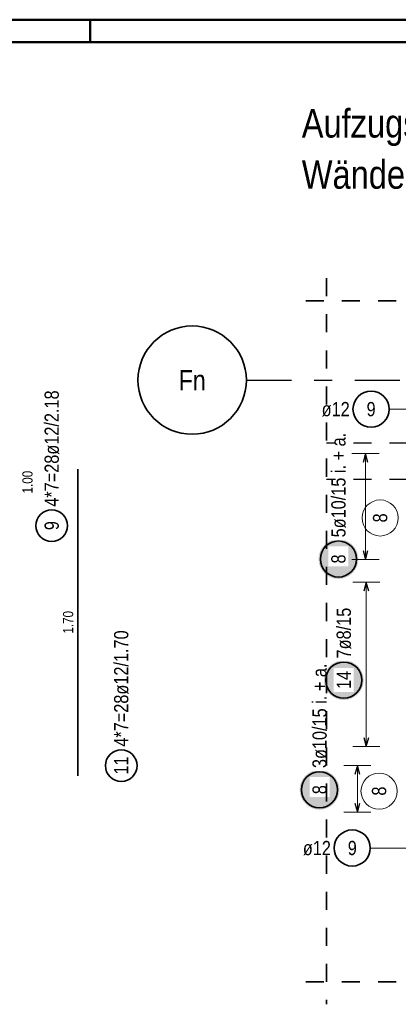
# Model space of a CAD drawing. Header units: millimetres. Extents: x -80 to 34, y 0 to 18.
# Tile 129 of 135: x 11.14 to 13.23, y 9.39 to 14.85. Entities that reach past the tile are written whole.
import ezdxf
from ezdxf.enums import TextEntityAlignment as Align

# ---------------------------------------------------------------- set-up
doc = ezdxf.new("R2010")
doc.units = ezdxf.units.MM
doc.linetypes.add('DASHDOTX2', pattern=[2, 1, -0.5, 0, -0.5])
doc.linetypes.add('HIDDEN', pattern=[0.375, 0.25, -0.125])
doc.layers.add('Achsen', color=7, linetype='Continuous', lineweight=20)
doc.styles.add('Arial Narrow', font='ARIALN.TTF')

msp = doc.modelspace()

# ---------------------------------------------------------------- hatches: boundary and pattern name
at = {"lineweight": 25, "true_color": 0xffffff}
for points in [[(13.010231, 11.861285), (13.010164, 11.865124), (13.009963, 11.868958), (13.009629, 11.872783), (13.009161, 11.876594), (13.00856, 11.880386), (13.007827, 11.884155), (13.006964, 11.887897), (13.00597, 11.891605), (13.004847, 11.895277), (13.003597, 11.898907), (13.002221, 11.902492), (13.000721, 11.906026), (12.999099, 11.909506), (12.997355, 11.912927), (12.995494, 11.916285), (12.993516, 11.919576), (12.991425, 11.922796), (12.989223, 11.925942), (12.986912, 11.929008), (12.984496, 11.931992), (12.981977, 11.93489), (12.979359, 11.937698), (12.976644, 11.940413), (12.973836, 11.943031), (12.970938, 11.94555), (12.967954, 11.947966), (12.964888, 11.950277), (12.961742, 11.952479), (12.958522, 11.95457), (12.955231, 11.956548), (12.951873, 11.958409), (12.948452, 11.960152), (12.944972, 11.961775), (12.941438, 11.963275), (12.937853, 11.964651), (12.934223, 11.965901), (12.930551, 11.967024), (12.926843, 11.968018), (12.923101, 11.968881), (12.919332, 11.969614), (12.91554, 11.970215), (12.911729, 11.970683), (12.907904, 11.971017), (12.90407, 11.971218), (12.900231, 11.971285), (12.896392, 11.971218), (12.892558, 11.971017), (12.888733, 11.970683), (12.884922, 11.970215), (12.88113, 11.969614), (12.877361, 11.968881), (12.87362, 11.968018), (12.869911, 11.967024), (12.866239, 11.965901), (12.862609, 11.964651), (12.859024, 11.963275), (12.85549, 11.961775), (12.85201, 11.960152), (12.848589, 11.958409), (12.845231, 11.956548), (12.84194, 11.95457), (12.83872, 11.952479), (12.835575, 11.950277), (12.832508, 11.947966), (12.829525, 11.94555), (12.826627, 11.943031), (12.823819, 11.940413), (12.821104, 11.937698), (12.818485, 11.93489), (12.815966, 11.931992), (12.81355, 11.929008), (12.811239, 11.925942), (12.809037, 11.922796), (12.806946, 11.919576), (12.804968, 11.916285), (12.803107, 11.912927), (12.801364, 11.909506), (12.799741, 11.906026), (12.798241, 11.902492), (12.796865, 11.898907), (12.795615, 11.895277), (12.794492, 11.891605), (12.793499, 11.887897), (12.792635, 11.884155), (12.791902, 11.880386), (12.791302, 11.876594), (12.790834, 11.872783), (12.790499, 11.868958), (12.790298, 11.865124), (12.790231, 11.861285), (12.790298, 11.857446), (12.790499, 11.853612), (12.790834, 11.849787), (12.791302, 11.845976), (12.791902, 11.842184), (12.792635, 11.838415), (12.793499, 11.834674), (12.794492, 11.830965), (12.795615, 11.827293), (12.796865, 11.823663), (12.798241, 11.820078), (12.799741, 11.816544), (12.801364, 11.813064), (12.803107, 11.809643), (12.804968, 11.806285), (12.806946, 11.802994), (12.809037, 11.799774), (12.811239, 11.796629), (12.81355, 11.793562), (12.815966, 11.790579), (12.818485, 11.787681), (12.821104, 11.784873), (12.823819, 11.782158), (12.826627, 11.779539), (12.829525, 11.77702), (12.832508, 11.774604), (12.835575, 11.772293), (12.83872, 11.770091), (12.84194, 11.768), (12.845231, 11.766022), (12.848589, 11.764161), (12.85201, 11.762418), (12.85549, 11.760795), (12.859024, 11.759295), (12.862609, 11.757919), (12.866239, 11.756669), (12.869911, 11.755546), (12.87362, 11.754553), (12.877361, 11.753689), (12.88113, 11.752956), (12.884922, 11.752356), (12.888733, 11.751888), (12.892558, 11.751553), (12.896392, 11.751352), (12.900231, 11.751285), (12.90407, 11.751352), (12.907904, 11.751553), (12.911729, 11.751888), (12.91554, 11.752356), (12.919332, 11.752956), (12.923101, 11.753689), (12.926843, 11.754553), (12.930551, 11.755546), (12.934223, 11.756669), (12.937853, 11.757919), (12.941438, 11.759295), (12.944972, 11.760795), (12.948452, 11.762418), (12.951873, 11.764161), (12.955231, 11.766022), (12.958522, 11.768), (12.961742, 11.770091), (12.964888, 11.772293), (12.967954, 11.774604), (12.970938, 11.77702), (12.973836, 11.779539), (12.976644, 11.782158), (12.979359, 11.784873), (12.981977, 11.787681), (12.984496, 11.790579), (12.986912, 11.793562), (12.989223, 11.796629), (12.991425, 11.799774), (12.993516, 11.802994), (12.995494, 11.806285), (12.997355, 11.809643), (12.999099, 11.813064), (13.000721, 11.816544), (13.002221, 11.820078), (13.003597, 11.823663), (13.004847, 11.827293), (13.00597, 11.830965), (13.006964, 11.834674), (13.007827, 11.838415), (13.00856, 11.842184), (13.009161, 11.845976), (13.009629, 11.849787), (13.009963, 11.853612)], [(12.905818, 10.582822), (12.90575, 10.586661), (12.90555, 10.590495), (12.905215, 10.59432), (12.904747, 10.598131), (12.904146, 10.601923), (12.903414, 10.605692), (12.90255, 10.609434), (12.901556, 10.613142), (12.900434, 10.616814), (12.899184, 10.620444), (12.897808, 10.624029), (12.896308, 10.627563), (12.894685, 10.631043), (12.892942, 10.634464), (12.89108, 10.637822), (12.889103, 10.641113), (12.887012, 10.644333), (12.884809, 10.647479), (12.882499, 10.650545), (12.880082, 10.653529), (12.877563, 10.656427), (12.874945, 10.659235), (12.87223, 10.66195), (12.869422, 10.664568), (12.866524, 10.667087), (12.86354, 10.669503), (12.860474, 10.671814), (12.857329, 10.674016), (12.854109, 10.676107), (12.850818, 10.678085), (12.847459, 10.679946), (12.844038, 10.68169), (12.840559, 10.683312), (12.837024, 10.684812), (12.83344, 10.686188), (12.829809, 10.687438), (12.826138, 10.688561), (12.822429, 10.689555), (12.818688, 10.690418), (12.814919, 10.691151), (12.811127, 10.691752), (12.807316, 10.69222), (12.803491, 10.692554), (12.799656, 10.692755), (12.795818, 10.692822), (12.791979, 10.692755), (12.788144, 10.692554), (12.784319, 10.69222), (12.780508, 10.691752), (12.776716, 10.691151), (12.772947, 10.690418), (12.769206, 10.689555), (12.765497, 10.688561), (12.761826, 10.687438), (12.758195, 10.686188), (12.754611, 10.684812), (12.751076, 10.683312), (12.747597, 10.68169), (12.744176, 10.679946), (12.740818, 10.678085), (12.737526, 10.676107), (12.734306, 10.674016), (12.731161, 10.671814), (12.728095, 10.669503), (12.725111, 10.667087), (12.722213, 10.664568), (12.719405, 10.66195), (12.71669, 10.659235), (12.714072, 10.656427), (12.711553, 10.653529), (12.709136, 10.650545), (12.706826, 10.647479), (12.704623, 10.644333), (12.702532, 10.641113), (12.700555, 10.637822), (12.698693, 10.634464), (12.69695, 10.631043), (12.695327, 10.627563), (12.693827, 10.624029), (12.692451, 10.620444), (12.691201, 10.616814), (12.690079, 10.613142), (12.689085, 10.609434), (12.688221, 10.605692), (12.687489, 10.601923), (12.686888, 10.598131), (12.68642, 10.59432), (12.686085, 10.590495), (12.685885, 10.586661), (12.685818, 10.582822), (12.685885, 10.578983), (12.686085, 10.575149), (12.68642, 10.571324), (12.686888, 10.567513), (12.687489, 10.563721), (12.688221, 10.559952), (12.689085, 10.556211), (12.690079, 10.552502), (12.691201, 10.54883), (12.692451, 10.5452), (12.693827, 10.541615), (12.695327, 10.538081), (12.69695, 10.534601), (12.698693, 10.53118), (12.700555, 10.527822), (12.702532, 10.524531), (12.704623, 10.521311), (12.706826, 10.518166), (12.709136, 10.515099), (12.711553, 10.512116), (12.714072, 10.509218), (12.71669, 10.50641), (12.719405, 10.503695), (12.722213, 10.501076), (12.725111, 10.498557), (12.728095, 10.496141), (12.731161, 10.49383), (12.734306, 10.491628), (12.737526, 10.489537), (12.740818, 10.487559), (12.744176, 10.485698), (12.747597, 10.483955), (12.751076, 10.482332), (12.754611, 10.480832), (12.758195, 10.479456), (12.761826, 10.478206), (12.765497, 10.477083), (12.769206, 10.47609), (12.772947, 10.475226), (12.776716, 10.474493), (12.780508, 10.473893), (12.784319, 10.473425), (12.788144, 10.47309), (12.791979, 10.472889), (12.795818, 10.472822), (12.799656, 10.472889), (12.803491, 10.47309), (12.807316, 10.473425), (12.811127, 10.473893), (12.814919, 10.474493), (12.818688, 10.475226), (12.822429, 10.47609), (12.826138, 10.477083), (12.829809, 10.478206), (12.83344, 10.479456), (12.837024, 10.480832), (12.840559, 10.482332), (12.844038, 10.483955), (12.847459, 10.485698), (12.850818, 10.487559), (12.854109, 10.489537), (12.857329, 10.491628), (12.860474, 10.49383), (12.86354, 10.496141), (12.866524, 10.498557), (12.869422, 10.501076), (12.87223, 10.503695), (12.874945, 10.50641), (12.877563, 10.509218), (12.880082, 10.512116), (12.882499, 10.515099), (12.884809, 10.518166), (12.887012, 10.521311), (12.889103, 10.524531), (12.89108, 10.527822), (12.892942, 10.53118), (12.894685, 10.534601), (12.896308, 10.538081), (12.897808, 10.541615), (12.899184, 10.5452), (12.900434, 10.54883), (12.901556, 10.552502), (12.90255, 10.556211), (12.903414, 10.559952), (12.904146, 10.563721), (12.904747, 10.567513), (12.905215, 10.571324), (12.90555, 10.575149)]]:
    msp.add_hatch(color=7, dxfattribs=at).paths.add_polyline_path(points)

# ---------------------------------------------------------------- linework, layer by layer
at = {"color": 4, "linetype": 'Continuous', "lineweight": 50}
for p, q in [((21.025, 14.85), (0, 14.85)), ((11.525, 14.85), (11.525, 14.725)), ((20.9, 14.725), (0.5, 14.725))]:
    msp.add_line(p, q, dxfattribs=at)
at = {"color": 2, "linetype": 'HIDDEN', "lineweight": 35, "ltscale": 0.25}
for p, q in [((16.819593, 13.292707), (12.709102, 13.292707)), ((16.819593, 9.518829), (12.709102, 9.518829))]:
    msp.add_line(p, q, dxfattribs=at)
at = {"color": 5, "linetype": 'Continuous', "lineweight": 18}
for p, q in [((13.180961, 12.692105), (13.293664, 12.692105)), ((13.125237, 12.446519), (12.975237, 12.446519)), ((13.050237, 11.858671), (13.050237, 12.446519)), ((12.975237, 11.858671), (13.125237, 11.858671)), ((13.12973, 11.733673), (12.97973, 11.733673)), ((13.05473, 10.821674), (13.05473, 11.733673)), ((12.97973, 10.821674), (13.12973, 10.821674)), ((13.080406, 10.716676), (12.930406, 10.716676)), ((13.005406, 10.716676), (13.005406, 10.458828)), ((12.930406, 10.458828), (13.080406, 10.458828)), ((13.076789, 10.259953), (13.293664, 10.259953))]:
    msp.add_line(p, q, dxfattribs=at)
at = {"color": 3, "linetype": 'Continuous', "lineweight": 25}
for p, q in [((13.050237, 12.446519), (13.03684, 12.396519)), ((13.063635, 12.396519), (13.050237, 12.446519)), ((13.03684, 11.908671), (13.050237, 11.858671)), ((13.050237, 11.858671), (13.063635, 11.908671)), ((13.05473, 11.733673), (13.041333, 11.683673)), ((13.068128, 11.683673), (13.05473, 11.733673)), ((13.041333, 10.871674), (13.05473, 10.821674)), ((13.05473, 10.821674), (13.068128, 10.871674)), ((13.005406, 10.716676), (12.992008, 10.666676)), ((13.018803, 10.666676), (13.005406, 10.716676)), ((12.992008, 10.508828), (13.005406, 10.458828)), ((13.005406, 10.458828), (13.018803, 10.508828))]:
    msp.add_line(p, q, dxfattribs=at)
at = {"color": 2, "linetype": 'Continuous', "lineweight": 35}
msp.add_line((11.456506, 12.359929), (11.456506, 10.659923), dxfattribs=at)
for centre, radius in [((13.080961, 12.692105), 0.1), ((11.312495, 12.046126), 0.0875), ((12.900231, 11.861285), 0.1), ((11.697429, 10.71649), 0.0875), ((12.795818, 10.582822), 0.1), ((12.976789, 10.259953), 0.1)]:
    msp.add_circle(centre, radius, dxfattribs=at)
at = {"color": 9, "linetype": 'Continuous', "lineweight": 0}
for centre in [(13.131064, 12.088849), (13.125264, 10.575095)]:
    msp.add_circle(centre, 0.1, dxfattribs=at)
at = {"layer": 'Achsen', "color": 3, "linetype": 'DASHDOTX2', "lineweight": 25, "ltscale": 0.25}
msp.add_line((12.390418, 12.85267), (16.627389, 12.85267), dxfattribs=at)
at = {"layer": 'Achsen', "color": 2, "linetype": 'Continuous', "lineweight": 35}
msp.add_circle((12.090418, 12.85267), 0.3, dxfattribs=at)

# ---------------------------------------------------------------- texts
at = {"color": 1, "lineweight": 70, "style": 'Arial Narrow'}
for s, p in [('Aufzugsunterfahrt Achse 11n   M. 1:25', (12.69745, 14.19688)), ('Wände', (12.69745, 13.91338))]:
    msp.add_text(s, height=0.1575, dxfattribs=at).set_placement(p)
at = {"color": 2, "lineweight": 35, "char_height": 0.07875, "attachment_point": 1, "rotation": 90, "line_spacing_factor": 0.9, "style": 'Arial Narrow'}
for s, insert in [('4*7=28ø12/2.18', (11.27312, 12.151126)), ('9', (11.27312, 12.02132)), ('4*7=28ø12/1.70', (11.658054, 10.82149)), ('11', (11.658054, 10.666877))]:
    msp.add_mtext(s, dxfattribs=dict(at, insert=insert))
at = {"color": 2, "lineweight": 35, "char_height": 0.07875, "attachment_point": 1, "line_spacing_factor": 0.9, "style": 'Arial Narrow'}
for s, insert in [('ø12', (12.807399, 12.73148)), ('9', (13.056155, 12.73148)), ('ø12', (12.703226, 10.299328)), ('9', (12.951983, 10.299328))]:
    msp.add_mtext(s, dxfattribs=dict(at, insert=insert))
at = {"color": 3, "lineweight": 25, "char_height": 0.05625, "attachment_point": 1, "rotation": 90, "line_spacing_factor": 0.9, "style": 'Arial Narrow'}
for s, insert in [('1.00', (11.149995, 12.224767)), ('1.70', (11.375256, 11.448051))]:
    msp.add_mtext(s, dxfattribs=dict(at, insert=insert))
at = {"color": 9, "lineweight": 0, "char_height": 0.07875, "attachment_point": 1, "rotation": 90, "line_spacing_factor": 0.9, "style": 'Arial Narrow'}
for insert in [(13.091689, 12.064043), (13.085889, 10.550288)]:
    msp.add_mtext('8', dxfattribs=dict(at, insert=insert))
at = {"layer": 'Achsen', "color": 4, "lineweight": 50, "style": 'Arial Narrow'}
msp.add_text('Fn', height=0.1125, dxfattribs=at).set_placement((12.090418, 12.851842), align=Align.MIDDLE_CENTER)

# ---------------------------------------------------------------- next in the draw order: texts
at = {"color": 2, "lineweight": 35, "char_height": 0.07875, "attachment_point": 1, "rotation": 90, "line_spacing_factor": 0.9, "style": 'Arial Narrow', "bg_fill": 3, "box_fill_scale": 1.2, "bg_fill_color": 256, "bg_fill_true_color": 13158600, "bg_fill_transparency": 0}
for s, insert in [('5ø10/15 i. + a.', (12.860856, 11.981285)), ('8', (12.860856, 11.836479)), ('3ø10/15 i. + a.', (12.756443, 10.702822)), ('8', (12.756443, 10.558016))]:
    msp.add_mtext(s, dxfattribs=dict(at, insert=insert))

# ---------------------------------------------------------------- next in the draw order: hatches: boundary and pattern name
at = {"lineweight": 25, "true_color": 0xffffff}
msp.add_hatch(color=7, dxfattribs=at).paths.add_polyline_path([(13.03973, 11.190486), (13.039663, 11.194325), (13.039462, 11.19816), (13.039128, 11.201984), (13.03866, 11.205795), (13.038059, 11.209588), (13.037326, 11.213357), (13.036463, 11.217098), (13.035469, 11.220806), (13.034346, 11.224478), (13.033096, 11.228109), (13.03172, 11.231693), (13.03022, 11.235227), (13.028598, 11.238707), (13.026854, 11.242128), (13.024993, 11.245486), (13.023015, 11.248777), (13.020924, 11.251998), (13.018722, 11.255143), (13.016411, 11.258209), (13.013995, 11.261193), (13.011476, 11.264091), (13.008858, 11.266899), (13.006143, 11.269614), (13.003335, 11.272232), (13.000437, 11.274751), (12.997453, 11.277167), (12.994387, 11.279478), (12.991241, 11.28168), (12.988021, 11.283772), (12.98473, 11.285749), (12.981372, 11.287611), (12.977951, 11.289354), (12.974471, 11.290976), (12.970937, 11.292477), (12.967352, 11.293852), (12.963722, 11.295103), (12.96005, 11.296225), (12.956342, 11.297219), (12.9526, 11.298083), (12.948831, 11.298815), (12.945039, 11.299416), (12.941228, 11.299884), (12.937403, 11.300218), (12.933569, 11.300419), (12.92973, 11.300486), (12.925891, 11.300419), (12.922057, 11.300218), (12.918232, 11.299884), (12.914421, 11.299416), (12.910629, 11.298815), (12.90686, 11.298083), (12.903119, 11.297219), (12.89941, 11.296225), (12.895738, 11.295103), (12.892108, 11.293852), (12.888523, 11.292477), (12.884989, 11.290976), (12.881509, 11.289354), (12.878088, 11.287611), (12.87473, 11.285749), (12.871439, 11.283772), (12.868219, 11.28168), (12.865074, 11.279478), (12.862007, 11.277167), (12.859024, 11.274751), (12.856126, 11.272232), (12.853318, 11.269614), (12.850603, 11.266899), (12.847984, 11.264091), (12.845465, 11.261193), (12.843049, 11.258209), (12.840738, 11.255143), (12.838536, 11.251998), (12.836445, 11.248777), (12.834467, 11.245486), (12.832606, 11.242128), (12.830863, 11.238707), (12.82924, 11.235227), (12.82774, 11.231693), (12.826364, 11.228109), (12.825114, 11.224478), (12.823991, 11.220806), (12.822998, 11.217098), (12.822134, 11.213357), (12.821401, 11.209588), (12.820801, 11.205795), (12.820333, 11.201984), (12.819998, 11.19816), (12.819797, 11.194325), (12.81973, 11.190486), (12.819797, 11.186647), (12.819998, 11.182813), (12.820333, 11.178988), (12.820801, 11.175177), (12.821401, 11.171385), (12.822134, 11.167616), (12.822998, 11.163875), (12.823991, 11.160166), (12.825114, 11.156494), (12.826364, 11.152864), (12.82774, 11.14928), (12.82924, 11.145745), (12.830863, 11.142265), (12.832606, 11.138844), (12.834467, 11.135486), (12.836445, 11.132195), (12.838536, 11.128975), (12.840738, 11.12583), (12.843049, 11.122764), (12.845465, 11.11978), (12.847984, 11.116882), (12.850603, 11.114074), (12.853318, 11.111359), (12.856126, 11.10874), (12.859024, 11.106221), (12.862007, 11.103805), (12.865074, 11.101494), (12.868219, 11.099292), (12.871439, 11.097201), (12.87473, 11.095224), (12.878088, 11.093362), (12.881509, 11.091619), (12.884989, 11.089996), (12.888523, 11.088496), (12.892108, 11.08712), (12.895738, 11.08587), (12.89941, 11.084748), (12.903119, 11.083754), (12.90686, 11.08289), (12.910629, 11.082157), (12.914421, 11.081557), (12.918232, 11.081089), (12.922057, 11.080754), (12.925891, 11.080553), (12.92973, 11.080486), (12.933569, 11.080553), (12.937403, 11.080754), (12.941228, 11.081089), (12.945039, 11.081557), (12.948831, 11.082157), (12.9526, 11.08289), (12.956342, 11.083754), (12.96005, 11.084748), (12.963722, 11.08587), (12.967352, 11.08712), (12.970937, 11.088496), (12.974471, 11.089996), (12.977951, 11.091619), (12.981372, 11.093362), (12.98473, 11.095224), (12.988021, 11.097201), (12.991241, 11.099292), (12.994387, 11.101494), (12.997453, 11.103805), (13.000437, 11.106221), (13.003335, 11.10874), (13.006143, 11.111359), (13.008858, 11.114074), (13.011476, 11.116882), (13.013995, 11.11978), (13.016411, 11.122764), (13.018722, 11.12583), (13.020924, 11.128975), (13.023015, 11.132195), (13.024993, 11.135486), (13.026854, 11.138844), (13.028598, 11.142265), (13.03022, 11.145745), (13.03172, 11.14928), (13.033096, 11.152864), (13.034346, 11.156494), (13.035469, 11.160166), (13.036463, 11.163875), (13.037326, 11.167616), (13.038059, 11.171385), (13.03866, 11.175177), (13.039128, 11.178988), (13.039462, 11.182813)])

# ---------------------------------------------------------------- next in the draw order: linework, layer by layer
at = {"color": 2, "linetype": 'HIDDEN', "lineweight": 35, "ltscale": 0.25}
msp.add_line((12.834102, 13.417707), (12.834102, 9.393829), dxfattribs=at)
at = {"color": 3, "linetype": 'HIDDEN', "lineweight": 25, "ltscale": 0.25}
for p, q in [((16.083821, 12.502676), (12.834102, 12.502676)), ((13.283821, 12.302676), (12.834102, 12.302676))]:
    msp.add_line(p, q, dxfattribs=at)
at = {"color": 2, "linetype": 'Continuous', "lineweight": 35}
msp.add_circle((12.92973, 11.190486), 0.1, dxfattribs=at)

# ---------------------------------------------------------------- next in the draw order: texts
at = {"color": 2, "lineweight": 35, "char_height": 0.07875, "attachment_point": 1, "rotation": 90, "line_spacing_factor": 0.9, "style": 'Arial Narrow', "bg_fill": 3, "box_fill_scale": 1.2, "bg_fill_color": 256, "bg_fill_true_color": 13158600, "bg_fill_transparency": 0}
for s, insert in [('7ø8/15', (12.890355, 11.310486)), ('14', (12.890355, 11.140874))]:
    msp.add_mtext(s, dxfattribs=dict(at, insert=insert))

doc.saveas('drawing.dxf')
